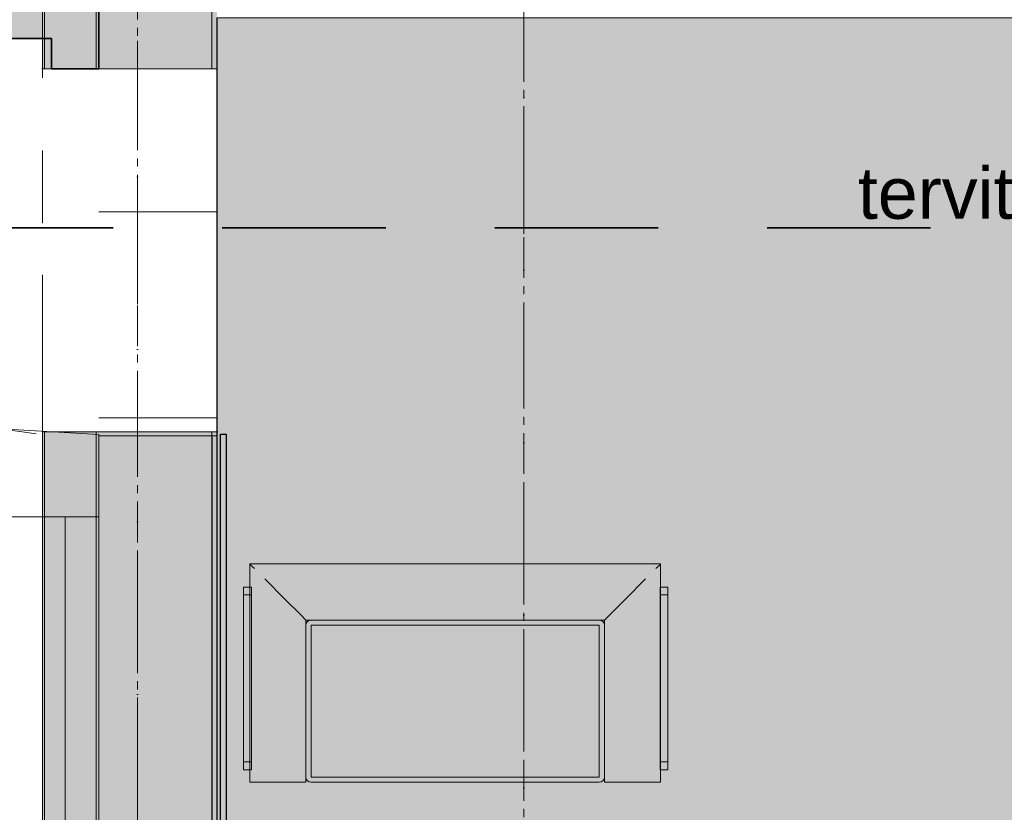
# Model space of a CAD drawing. Header units: millimetres. Extents: x -469965 to -394737, y -22321 to 14469.
# Tile 187 of 256: x -437434 to -433609, y -15965 to -12885. Entities that reach past the tile are written whole.
import ezdxf
from ezdxf.enums import TextEntityAlignment as Align

# ---------------------------------------------------------------- set-up
doc = ezdxf.new("R2010")
doc.units = ezdxf.units.MM
doc.header["$MEASUREMENT"] = 0
for name, pattern in [('Achse', [2300, 0, -800, 1500, 0]), ('CENTER', [254, 158.75, -31.75, 31.75, -31.75]), ('Dashed', [564.444447, 282.222223, -282.222223]), ('Dot & Dashed', [670.277762, 352.777767, -176.388884, 0, -141.111112]), ('Long Dashed', [1058.333302, 634.99999, -423.333311])]:
    doc.linetypes.add(name, pattern=pattern)
for name, color, linetype, lineweight in [('A-06-TELJED_Pen_No__21', 7, 'Continuous', 35), ('A-06-TELJED_Pen_No__253', 7, 'Continuous', 13), ('ARCHICAD Zone Stamps_Pen_No__1', 7, 'Continuous', 13), ('New_A-AREA.IFC Model_Pen_No__1', 7, 'Continuous', 13), ('New_A-AREA.IFC Model_Pen_No__23', 7, 'Continuous', 13), ('New_A-FLOR.IFC Model_Pen_No__1', 7, 'Continuous', 13), ('New_A-WALL.IFC Model_Pen_No__1', 7, 'Continuous', 13), ('New_A-WALL.IFC Model_Pen_No__27', 7, 'Continuous', 35), ('New_ARCHICAD Doors_Pen_No__1', 7, 'Continuous', 13), ('SA Furniture & Equipment_Pen_No__1', 7, 'Continuous', 13)]:
    doc.layers.add(name, color=color, linetype=linetype, lineweight=lineweight)
for name, color, linetype in [('A-AREA.IFC Model', 7, 'Continuous'), ('New_A-AREA.IFC Model', 7, 'Continuous'), ('New_A-FLOR.IFC Model', 7, 'Continuous'), ('New_A-WALL.IFC Model', 7, 'Continuous'), ('New_ARCHICAD Doors', 7, 'Continuous'), ('SA Furniture & Equipment', 7, 'Continuous')]:
    doc.layers.add(name, color=color, linetype=linetype)
for name, color, linetype, lineweight, true_color in [('A-WALL.IFC Model_Pen_No__68', 7, 'Continuous', 20, 0xfd4435), ('Furniture & Equipment_Pen_No__58', 7, 'Continuous', 25, 0xdf0000), ('New_A-AREA.IFC Model_Pen_No__160', 7, 'Continuous', 0, 0xe8e8e8), ('New_A-FLOR.IFC Model_Pen_No__89', 7, 'Continuous', 20, 0x71cebe), ('New_A-WALL.IFC Model_Pen_No__160', 7, 'Continuous', 0, 0xe8e8e8)]:
    doc.layers.add(name, color=color, linetype=linetype, lineweight=lineweight, true_color=true_color)
doc.styles.add('GENERATED_STYLE_1', font='arial.ttf')
doc.styles.add('GENERATED_STYLE_2', font='arial.ttf')
doc.dimstyles.new('GENERATED_STYLE__1', dxfattribs={"dimtxt": 0.18, "dimasz": 109.44, "dimexe": 0.18, "dimexo": 0.0625, "dimgap": 0.09, "dimtad": 0, "dimtih": 1, "dimtoh": 1, "dimdec": 4, "dimzin": 0, "dimdsep": 46, "dimcen": 0.09, "dimadec": 0, "dimazin": 0, "dimtfac": 1, "dimtdec": 4, "dimtmove": 0, "dimatfit": 3, "dimldrblk": 'ARROWHEAD_11', "dimfxl": 1, "dimtolj": 1, "dimtzin": 0, "dimarcsym": 0})

# ---------------------------------------------------------------- blocks, each defined once
blk = doc.blocks.new('Vastuvõtt_102_1', base_point=(-433333.9, -15624.1))
at = {"layer": 'A-AREA.IFC Model', "linetype": 'Continuous', "lineweight": 0, "true_color": 0xffffff}
h = blk.add_hatch(color=7, dxfattribs=at)
h.paths.add_polyline_path([(-433176.5, -12877.5), (-436668.1, -12877.5), (-436668, -18427.6), (-435870.8, -18427.6), (-435680.8, -18471.6), (-431380.8, -18471.6), (-431380.8, -18427.6), (-431165.5, -18427.6), (-431165.5, -18298.8), (-430765.5, -18298.8), (-430765.5, -18427.6), (-427931.7, -18427.6), (-427931.7, -12877.5), (-431039.5, -12877.5)])
h.paths.add_polyline_path([(-430840.5, -16827.5), (-431090.5, -16827.5), (-431090.5, -16577.5), (-430840.5, -16577.5)], flags=0)
h.paths.add_polyline_path([(-430765.5, -14718.8), (-431039.5, -14718.8), (-431039.5, -14132.8), (-430765.5, -14132.8)], flags=0)
at = {"layer": 'ARCHICAD Zone Stamps_Pen_No__1', "color": 7, "lineweight": 13, "style": 'GENERATED_STYLE_1'}
for tag, p in [('ROOM_NAME', (-433333.9, -15674.4)), ('ROOM_NUMBER', (-433333.9, -16020.1)), ('ROOM_AREA', (-433333.9, -16365.8))]:
    blk.add_attdef(tag, text='', height=220, dxfattribs=at).set_placement(p, align=Align.TOP_LEFT)
blk = doc.blocks.new('Slab_3', base_point=(-406582.9, -12877.5))
at = {"layer": 'New_A-FLOR.IFC Model_Pen_No__89', "color": 123, "linetype": 'Dashed', "lineweight": 20, "true_color": 0x71cebe, "flags": 128}
blk.add_lwpolyline([(-406582.9, -12877.5), (-436667.1, -12877.5), (-436667.1, -18427.6), (-406582.9, -18427.6)], close=True, dxfattribs=at)
blk = doc.blocks.new('Slab_11', base_point=(-436667.1, -12877.5))
at = {"layer": 'New_A-FLOR.IFC Model_Pen_No__89', "color": 123, "linetype": 'Continuous', "lineweight": 20, "true_color": 0x71cebe, "flags": 128}
blk.add_lwpolyline([(-436667.1, -12877.5), (-436667.1, -18427.6), (-403385.3, -18427.6), (-403385.3, -12877.5)], close=True, dxfattribs=at)
blk = doc.blocks.new('Slab_15', base_point=(-437310.2, -12957.4))
at = {"layer": 'New_A-FLOR.IFC Model_Pen_No__1', "color": 7, "linetype": 'Dashed', "lineweight": 13, "flags": 128}
blk.add_lwpolyline([(-437310.2, -12957.4), (-437568.8, -12957.4), (-437568.9, -14116.1), (-437506.8, -14116.1), (-437506.8, -14474.6), (-437346.1, -14497.5), (-437346.1, -13075.7), (-437310.2, -13075.7)], close=True, dxfattribs=at)
blk = doc.blocks.new('Opening_4')
at = {"layer": 'New_A-AREA.IFC Model_Pen_No__1', "color": 7, "linetype": 'Achse', "lineweight": 13, "flags": 128}
for points in [[(-437346.1, -13075.7), (-437346.1, -14486.2)], [(-436667.1, -14486.2), (-436667.1, -13075.7)]]:
    blk.add_lwpolyline(points, dxfattribs=at)
at = {"layer": 'New_A-AREA.IFC Model_Pen_No__23', "color": 7, "linetype": 'Continuous', "lineweight": 13, "flags": 128}
for points in [[(-437337.1, -13075.7), (-437346.1, -13075.7)], [(-437137.1, -13075.7), (-437337.1, -13075.7)], [(-436687.1, -13075.7), (-437137.1, -13075.7)], [(-436667.1, -13075.7), (-436687.1, -13075.7)], [(-437346.1, -14486.2), (-437337.1, -14486.2)], [(-437337.1, -14486.2), (-437137.1, -14486.2)], [(-437137.1, -14486.2), (-436687.1, -14486.2)], [(-436687.1, -14486.2), (-436667.1, -14486.2)]]:
    blk.add_lwpolyline(points, dxfattribs=at)
blk = doc.blocks.new('Simple Door Opening_2')
at = {"layer": 'New_ARCHICAD Doors_Pen_No__1', "color": 7, "linetype": 'Continuous', "lineweight": 13}
for p, q in [((-713.4, 460), (-713.4, 440)), ((713.4, 460), (713.4, 440)), ((-713.4, 440), (-713.4, 0)), ((713.4, 440), (713.4, 0))]:
    blk.add_line(p, q, dxfattribs=at)
blk = doc.blocks.new('Simple Door Opening_3')
at = {"layer": 'New_ARCHICAD Doors_Pen_No__1', "color": 7, "linetype": 'Continuous', "lineweight": 13}
for p, q in [((-400, 460), (-400, 440)), ((400, 460), (400, 440)), ((-400, 440), (-400, 0)), ((400, 440), (400, 0))]:
    blk.add_line(p, q, dxfattribs=at)
blk = doc.blocks.new('Wall_27', base_point=(-436897, -18657.6))
at = {"layer": 'New_A-WALL.IFC Model_Pen_No__160', "linetype": 'Continuous', "lineweight": 0, "true_color": 0x747474}
for points in [[(-436687.1, -12857.5), (-437127.1, -12857.5), (-437127.1, -13075.7), (-436687.1, -13075.7)], [(-436667.1, -12877.5), (-436687.1, -12877.5), (-436687.1, -13075.7), (-436667.1, -13075.7)], [(-436687, -14502.5), (-437127, -14502.5), (-437127, -18427.6), (-436687, -18427.6)], [(-436667, -14502.5), (-436687, -14502.5), (-436687, -18427.6), (-436667, -18427.6)]]:
    blk.add_hatch(color=8, dxfattribs=at).paths.add_polyline_path(points)
at = {"layer": 'New_A-WALL.IFC Model_Pen_No__1', "color": 7, "linetype": 'Continuous', "lineweight": 13}
for p, q in [((-436687.1, -13075.7), (-436687.1, -12857.5)), ((-436687.1, -13075.7), (-437127.1, -13075.7)), ((-436667.1, -13075.7), (-436687.1, -13075.7)), ((-436687, -14502.5), (-437127, -14502.5)), ((-436687, -18427.6), (-436687, -14502.5)), ((-436667, -14502.5), (-436687, -14502.5))]:
    blk.add_line(p, q, dxfattribs=at)
at = {"layer": 'New_A-WALL.IFC Model_Pen_No__1', "color": 7, "linetype": 'Continuous', "lineweight": 13, "flags": 128}
for points in [[(-437127.1, -12857.5), (-437127.1, -13075.7)], [(-436667.1, -13075.7), (-436667.1, -12877.5)], [(-437127, -14502.5), (-437127, -18427.6)], [(-436667, -18427.6), (-436667, -14502.5)]]:
    blk.add_lwpolyline(points, dxfattribs=at)
at = {"layer": 'New_ARCHICAD Doors', "color": 7, "linetype": 'Continuous', "lineweight": 13, "xscale": -0.9999999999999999, "zscale": 1000, "rotation": 270.0011021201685}
for name, p in [('Simple Door Opening_2', (-437127, -13789.1)), ('Simple Door Opening_3', (-437127, -14032))]:
    blk.add_blockref(name, p, dxfattribs=at)
blk = doc.blocks.new('Wall_45', base_point=(-437668.8, -12636.4))
at = {"layer": 'New_A-WALL.IFC Model_Pen_No__160', "linetype": 'Continuous', "lineweight": 0, "true_color": 0x747474}
blk.add_hatch(color=8, dxfattribs=at).paths.add_polyline_path([(-437668.8, -12636.4), (-437668.8, -12957.4), (-437310.2, -12957.4), (-437310.2, -13075.7), (-437127.1, -13075.7), (-437127.1, -12506.4), (-437608.8, -12506.4), (-437608.8, -12636.4)])
at = {"layer": 'New_A-WALL.IFC Model_Pen_No__27', "color": 7, "linetype": 'Continuous', "lineweight": 35, "flags": 128}
for points in [[(-437127.1, -12506.4), (-437608.8, -12506.4)], [(-437608.8, -12506.4), (-437608.8, -12536.4)], [(-437127.1, -13075.7), (-437127.1, -12506.4)], [(-437668.8, -12636.4), (-437668.8, -12957.4)], [(-437608.8, -12636.4), (-437668.8, -12636.4)], [(-437568.8, -12957.4), (-437310.2, -12957.4)], [(-437310.2, -12957.4), (-437310.2, -13075.7)], [(-437310.2, -13075.7), (-437127.1, -13075.7)]]:
    blk.add_lwpolyline(points, dxfattribs=at)
blk = doc.blocks.new('Wall_47', base_point=(-437006.6, -18657.6))
at = {"layer": 'New_A-AREA.IFC Model_Pen_No__160', "linetype": 'Continuous', "lineweight": 0, "true_color": 0x747474}
for points in [[(-437337.1, -12538), (-437346.1, -12538), (-437346.1, -13075.7), (-437337.1, -13075.7)], [(-437337.1, -12538), (-437337.1, -13075.7), (-437137.1, -13075.7), (-437137.1, -12538)], [(-437137.1, -12538), (-437137.1, -13075.7), (-436687.1, -13075.7), (-436687.1, -12538)], [(-436667.1, -12538), (-436687.1, -12538), (-436687.1, -13075.7), (-436667.1, -13075.7)], [(-437346.1, -18887.6), (-437337.1, -18881.5), (-437337.1, -14486.2), (-437346.1, -14486.2)], [(-437137.1, -14486.2), (-437337.1, -14486.2), (-437337.1, -18447.6), (-437137.1, -18447.6)], [(-436687.1, -14486.2), (-437137.1, -14486.2), (-437137.1, -18447.6), (-436696.6, -18447.6), (-436687.1, -18441.1)], [(-436667.1, -14486.2), (-436687.1, -14486.2), (-436687.1, -18427.6), (-436667.1, -18427.6)]]:
    blk.add_hatch(color=8, dxfattribs=at).paths.add_polyline_path(points)
at = {"layer": 'New_A-AREA.IFC Model_Pen_No__1', "color": 7, "linetype": 'Continuous', "lineweight": 13}
for p, q in [((-437337.1, -13075.7), (-437337.1, -12538)), ((-437137.1, -13075.7), (-437137.1, -12538)), ((-436687.1, -13075.7), (-436687.1, -12538)), ((-437337.1, -18881.5), (-437337.1, -14486.2)), ((-437137.1, -18447.6), (-437137.1, -14486.2)), ((-436687.1, -18441.1), (-436687.1, -14486.2))]:
    blk.add_line(p, q, dxfattribs=at)
at = {"layer": 'New_A-AREA.IFC Model_Pen_No__1', "color": 7, "linetype": 'Continuous', "lineweight": 13, "flags": 128}
for points in [[(-437346.1, -12538), (-437346.1, -13075.7)], [(-436667.1, -13075.7), (-436667.1, -12877.5)], [(-437346.1, -14486.2), (-437346.1, -18887.6)], [(-436667.1, -18427.6), (-436667.1, -14486.2)]]:
    blk.add_lwpolyline(points, dxfattribs=at)
blk = doc.blocks.new('Wall 1')
at = {"layer": 'New_A-WALL.IFC Model_Pen_No__1', "color": 7, "linetype": 'Continuous', "lineweight": 13}
for p, q in [((130.2, 4201.2), (0.2, 4201.2)), ((0.2, 4201.2), (0.2, 0.1)), ((130.2, 130.1), (130.2, 4201.2))]:
    blk.add_line(p, q, dxfattribs=at)
blk = doc.blocks.new('Wall 2')
at = {"layer": 'New_A-WALL.IFC Model_Pen_No__1', "color": 7, "linetype": 'Continuous', "lineweight": 13}
for p, q in [((700.3, 0), (100, 0)), ((100, 0), (100, -82.1)), ((700.3, -162), (700.3, 0)), ((100, -82.1), (0, -82.1)), ((0, -82.1), (0, -541.8)), ((318.9, -541.8), (341.8, -162)), ((341.8, -162), (700.3, -162)), ((0, -541.8), (318.9, -541.8))]:
    blk.add_line(p, q, dxfattribs=at)
blk = doc.blocks.new('Architrave 02 23')
at = {"layer": 'SA Furniture & Equipment_Pen_No__1', "color": 7, "linetype": 'Continuous', "lineweight": 13, "flags": 128}
for points in [[(-355, 0), (-355, -30), (-325, -30), (-325, 0)], [(-325, 0), (-325, -30), (325, -30), (325, 0)], [(325, 0), (325, -30), (355, -30), (355, 0)]]:
    blk.add_lwpolyline(points, close=True, dxfattribs=at)
blk = doc.blocks.new('Morph_15')
at = {"layer": 'SA Furniture & Equipment_Pen_No__1', "color": 7, "linetype": 'Continuous', "lineweight": 13, "flags": 128}
for points in [[(-436540.7, -15848.3), (-436540.7, -15000)], [(-436538.8, -15001.9), (-436540.7, -15000)], [(-436540.7, -15000), (-434944.1, -15000)], [(-436532, -15008.6), (-436538.8, -15001.9)], [(-436522.4, -15018.3), (-436532, -15008.6)], [(-434962.4, -15018.3), (-434952.7, -15008.6)], [(-434952.7, -15008.6), (-434946, -15001.9)], [(-434946, -15001.9), (-434944.1, -15000)], [(-434944.1, -15000), (-434944.1, -15848.3)], [(-436343.8, -15196.8), (-436402.4, -15138.3), (-436482.4, -15058.3)], [(-435140.9, -15196.8), (-435082.4, -15138.3), (-435002.4, -15058.3)], [(-436322.4, -15218.3), (-436343.8, -15196.8)], [(-436322.4, -15848.3), (-436322.4, -15218.3)], [(-436322.4, -15238.3), (-436320.8, -15230.6), (-436316.5, -15224.1), (-436310, -15219.8), (-436302.4, -15218.3)], [(-436322.4, -15218.3), (-435162.4, -15218.3)], [(-435182.4, -15218.3), (-435174.7, -15219.8), (-435168.2, -15224.1), (-435163.9, -15230.6), (-435162.4, -15238.3)], [(-435162.4, -15218.3), (-435140.9, -15196.8)], [(-435162.4, -15218.3), (-435162.4, -15848.3)], [(-436302.4, -15238.3), (-436302, -15238.6)], [(-436302, -15827.9), (-436302.4, -15826.3), (-436302.4, -15240.2), (-436302, -15238.6)], [(-436302, -15238.6), (-436300.4, -15238.3), (-435184.3, -15238.3), (-435182.7, -15238.6)], [(-435182.4, -15238.3), (-435182.7, -15238.6)], [(-435182.7, -15238.6), (-435182.4, -15240.2), (-435182.4, -15826.3), (-435182.7, -15827.9)], [(-435162.4, -15828.3), (-435163.9, -15835.9), (-435168.2, -15842.4), (-435174.7, -15846.7), (-435182.4, -15848.3), (-436302.4, -15848.3), (-436310, -15846.7), (-436316.5, -15842.4), (-436320.8, -15835.9), (-436322.4, -15828.3)], [(-436302, -15827.9), (-436302.4, -15828.3)], [(-435182.7, -15827.9), (-435184.3, -15828.3), (-436300.4, -15828.3), (-436302, -15827.9)], [(-435182.7, -15827.9), (-435182.4, -15828.3)], [(-436538.8, -15848.3), (-436540.7, -15848.3)], [(-436532, -15848.3), (-436538.8, -15848.3)], [(-436402.4, -15848.3), (-436482.4, -15848.3), (-436522.4, -15848.3), (-436532, -15848.3)], [(-436343.8, -15848.3), (-436402.4, -15848.3)], [(-436322.4, -15848.3), (-436343.8, -15848.3)], [(-435162.4, -15848.3), (-435140.9, -15848.3)], [(-435140.9, -15848.3), (-435082.4, -15848.3)], [(-435082.4, -15848.3), (-435002.4, -15848.3), (-434962.4, -15848.3), (-434952.7, -15848.3)], [(-434952.7, -15848.3), (-434946, -15848.3)], [(-434946, -15848.3), (-434944.1, -15848.3)]]:
    blk.add_lwpolyline(points, dxfattribs=at)
blk = doc.blocks.new('Morph_16')
at = {"layer": 'SA Furniture & Equipment_Pen_No__1', "color": 7, "linetype": 'Continuous', "lineweight": 13, "flags": 128}
blk.add_lwpolyline([(-436320.8, -15835.9), (-436322.4, -15828.3), (-436322.4, -15238.3), (-436320.8, -15230.6), (-436316.5, -15224.1), (-436310, -15219.8), (-436302.4, -15218.3), (-435182.4, -15218.3), (-435174.7, -15219.8), (-435168.2, -15224.1), (-435163.9, -15230.6), (-435162.4, -15238.3), (-435162.4, -15828.3), (-435163.9, -15835.9), (-435168.2, -15842.4), (-435174.7, -15846.7), (-435182.4, -15848.3), (-436302.4, -15848.3), (-436310, -15846.7), (-436316.5, -15842.4)], close=True, dxfattribs=at)
for points in [[(-436302.4, -15238.3), (-436302, -15238.6)], [(-436302, -15827.9), (-436302.4, -15826.3), (-436302.4, -15240.2), (-436302, -15238.6)], [(-436302, -15238.6), (-436300.4, -15238.3), (-435184.3, -15238.3), (-435182.7, -15238.6)], [(-435182.4, -15238.3), (-435182.7, -15238.6)], [(-435182.7, -15238.6), (-435182.4, -15240.2), (-435182.4, -15826.3), (-435182.7, -15827.9)], [(-436302, -15827.9), (-436302.4, -15828.3)], [(-435182.7, -15827.9), (-435184.3, -15828.3), (-436300.4, -15828.3), (-436302, -15827.9)], [(-435182.7, -15827.9), (-435182.4, -15828.3)]]:
    blk.add_lwpolyline(points, dxfattribs=at)
blk = doc.blocks.new('ARROWHEAD_11')
at = {"color": 0, "linetype": 'Continuous', "lineweight": 0}
blk.add_line((0, 0), (-1, 0), dxfattribs=at)
at = {"color": 0, "linetype": 'Continuous', "lineweight": 0, "const_width": 0.25, "flags": 128}
blk.add_lwpolyline([(-0.125, 0, 1), (0.125, 0, 1)], format="xyb", close=True, dxfattribs=at)

msp = doc.modelspace()

# ---------------------------------------------------------------- hatches: boundary and pattern name
at = {"layer": 'A-WALL.IFC Model_Pen_No__68', "linetype": 'Continuous', "lineweight": 20, "true_color": 0xfd4435}
msp.add_hatch(color=20, dxfattribs=at).paths.add_polyline_path([(-436667.1, -14495.4), (-436590.7, -14495.4), (-436590.7, -18427.6), (-436667.1, -18427.6)])

# ---------------------------------------------------------------- linework, layer by layer
at = {"layer": 'A-06-TELJED_Pen_No__21', "color": 7, "linetype": 'Long Dashed', "lineweight": 35}
msp.add_line((-394737.2, -13693.4), (-440365.8, -13693.4), dxfattribs=at)
at = {"layer": 'A-06-TELJED_Pen_No__253', "color": 7, "linetype": 'Dot & Dashed', "lineweight": 13}
msp.add_line((-436976.2, -3581.3), (-436976.2, -21762.1), dxfattribs=at)
at = {"layer": 'A-06-TELJED_Pen_No__253', "color": 7, "linetype": 'CENTER', "lineweight": 13}
msp.add_line((-436976.2, -3581.3), (-436976.2, -21762.1), dxfattribs=at)
at = {"layer": 'A-06-TELJED_Pen_No__253', "color": 7, "linetype": 'Dot & Dashed', "lineweight": 13}
msp.add_lwpolyline([(-435476.2, -21762.1), (-435476.2, -3613.2)], dxfattribs=at)
at = {"layer": 'A-06-TELJED_Pen_No__253', "color": 7, "linetype": 'CENTER', "lineweight": 13}
msp.add_lwpolyline([(-435476.2, -21762.1), (-435476.2, -3613.2)], dxfattribs=at)
at = {"layer": 'A-AREA.IFC Model', "color": 7, "linetype": 'Continuous', "lineweight": 0, "true_color": 0xffffff, "flags": 128}
msp.add_lwpolyline([(-433176.5, -12877.5), (-436668.1, -12877.5), (-436668, -18427.6), (-435870.8, -18427.6), (-435680.8, -18471.6), (-431380.8, -18471.6), (-431380.8, -18427.6), (-431165.5, -18427.6), (-431165.5, -18298.8), (-430765.5, -18298.8), (-430765.5, -18427.6), (-427931.7, -18427.6), (-427931.7, -12877.5), (-431039.5, -12877.5)], close=True, dxfattribs=at)
at = {"layer": 'Furniture & Equipment_Pen_No__58', "color": 12, "linetype": 'Continuous', "lineweight": 25, "true_color": 0xdf0000}
for p, q in [((-436654.5, -14495.4), (-436631.4, -14495.4)), ((-436654.5, -18427.6), (-436654.5, -14495.4)), ((-436631.4, -14495.4), (-436631.4, -18427.6))]:
    msp.add_line(p, q, dxfattribs=at)

# ---------------------------------------------------------------- block references
at = {"layer": 'A-AREA.IFC Model', "color": 7, "linetype": 'Continuous', "lineweight": 13}
msp.add_blockref('Vastuvõtt_102_1', (-433333.9, -15624.1), dxfattribs=at)
at = {"layer": 'New_A-AREA.IFC Model', "color": 7, "lineweight": 35}
msp.add_blockref('Wall_47', (-437006.6, -18657.6), dxfattribs=at)
at = {"layer": 'New_A-AREA.IFC Model', "color": 7, "linetype": 'Continuous', "lineweight": 13}
msp.add_blockref('Opening_4', (0, 0), dxfattribs=at)
at = {"layer": 'New_A-FLOR.IFC Model', "color": 123, "linetype": 'Continuous', "lineweight": 20, "true_color": 0x71cebe}
for name, p in [('Slab_3', (-406582.9, -12877.5)), ('Slab_11', (-436667.1, -12877.5))]:
    msp.add_blockref(name, p, dxfattribs=at)
at = {"layer": 'New_A-FLOR.IFC Model', "color": 7, "linetype": 'Continuous', "lineweight": 13}
msp.add_blockref('Slab_15', (-437310.2, -12957.4), dxfattribs=at)
at = {"layer": 'New_A-WALL.IFC Model', "color": 7, "lineweight": 35}
for name, p in [('Wall_27', (-436897, -18657.6)), ('Wall_45', (-437668.8, -12636.4))]:
    msp.add_blockref(name, p, dxfattribs=at)
at = {"layer": 'New_A-WALL.IFC Model', "color": 7, "linetype": 'Continuous', "lineweight": 13, "zscale": 1000, "rotation": 90}
msp.add_blockref('Wall 2', (-437668.8, -14816.4), dxfattribs=at)
at = {"layer": 'New_A-WALL.IFC Model_Pen_No__1', "color": 7, "linetype": 'Continuous', "lineweight": 13, "zscale": 1000}
msp.add_blockref('Wall 1', (-437257.3, -19017.6), dxfattribs=at)
at = {"layer": 'SA Furniture & Equipment', "linetype": 'Continuous', "lineweight": 0}
for name in ['Morph_15', 'Morph_16']:
    msp.add_blockref(name, (0, 0), dxfattribs=at)
at = {"layer": 'SA Furniture & Equipment_Pen_No__1', "color": 7, "linetype": 'Continuous', "lineweight": 13, "zscale": 1000, "rotation": 90}
for p in [(-436564.2, -15444.7), (-434946, -15444.7)]:
    msp.add_blockref('Architrave 02 23', p, dxfattribs=at)

# ---------------------------------------------------------------- texts
at = {"layer": 'SA Furniture & Equipment_Pen_No__1', "color": 7, "linetype": 'Continuous', "lineweight": 13, "insert": (-432765.4, -13560), "char_height": 200, "attachment_point": 6, "style": 'GENERATED_STYLE_2'}
msp.add_mtext('\\A1;{\\pqr;\\fArial Baltic|b0|i0|c186|p34;tervitussein}', dxfattribs=at)

# ---------------------------------------------------------------- leaders
at = {"layer": 'SA Furniture & Equipment_Pen_No__1', "color": 7, "linetype": 'Continuous', "lineweight": 13, "annotation_type": 0, "has_hookline": 1, "hookline_direction": 1, "text_width": 1387.8}
msp.add_leader([(-432166.1, -12877.5), (-432588.7, -13560), (-432765.3, -13560)], dimstyle='GENERATED_STYLE__1', dxfattribs=at)

doc.saveas('drawing.dxf')
